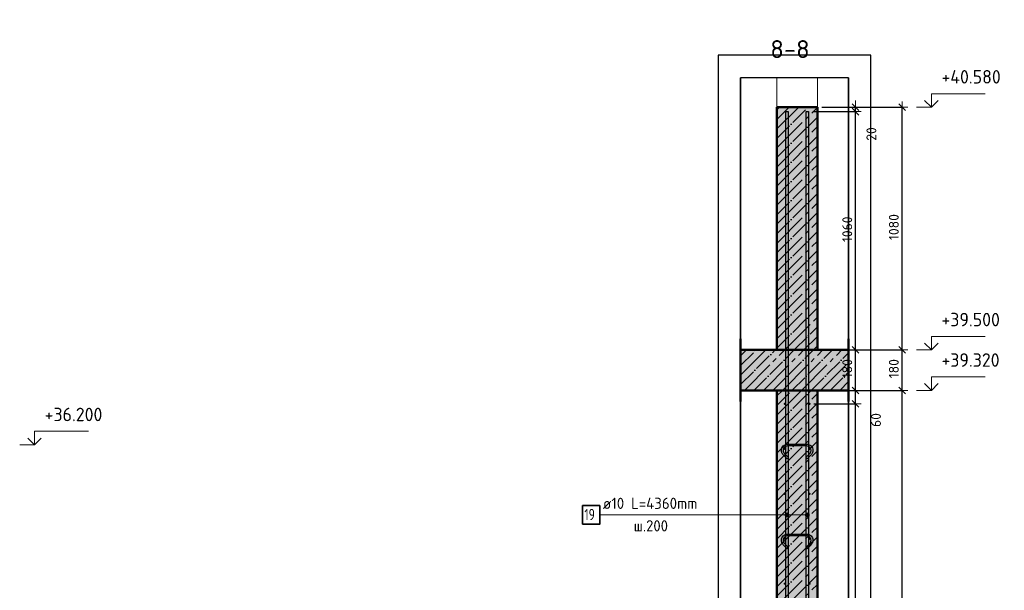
# Model space of a CAD drawing. Header units: millimetres. Extents: x -27380 to 48638, y 46540 to 72525.
# Tile 75 of 106: x 38940 to 43321, y 51952 to 54490. Entities that reach past the tile are written whole.
import ezdxf

# ---------------------------------------------------------------- set-up
doc = ezdxf.new("R2010")
doc.units = ezdxf.units.MM
doc.header["$PDMODE"] = 65
doc.linetypes.add('______11', pattern=[100, 80, -10, 0, -10])
doc.linetypes.add('______5', pattern=[220, 160, -20, 20, -20])
for name, color, linetype, lineweight in [('Standard', 7, 'Continuous', 25), ('Арм.стержн. вертикальными 1', 22, 'Continuous', 35), ('Арм.стержн.горизонт. 1', 180, 'Continuous', 35), ('Высотная отметки_ общее', 7, 'Continuous', 13), ('Размерная линия_ общее', 7, 'Continuous', 13)]:
    doc.layers.add(name, color=color, linetype=linetype, lineweight=lineweight)
doc.layers.add('Арм.стержн.Стяжки', color=7, linetype='Continuous', lineweight=35, true_color=0x501e0f)
doc.styles.add('ISOCPEUR', font='ISOCPEUR')
doc.dimstyles.new('DIMSTYLE_11', dxfattribs={"dimtxt": 44, "dimasz": 50, "dimexe": 0, "dimexo": 0, "dimgap": 22, "dimtad": 0, "dimdec": 0, "dimrnd": 5, "dimzin": 12, "dimdsep": 46, "dimtxsty": 'ISOCPEUR', "dimblk1": 'ALL_ML_STRICH', "dimblk2": 'ALL_ML_STRICH', "dimsah": 1, "dimcen": 0, "dimclrd": 7, "dimclre": 256, "dimclrt": 7, "dimadec": 0, "dimazin": 0, "dimtfac": 1, "dimtdec": 0, "dimtix": 1, "dimtmove": 2, "dimatfit": 3, "dimfxl": 0, "dimtvp": 1.2, "dimtzin": 0, "dimlwd": 0, "dimlwe": -3, "dimarcsym": 0})
doc.dimstyles.new('DIMSTYLE_7', dxfattribs={"dimtxt": 44, "dimasz": 50, "dimexe": 0, "dimexo": 0, "dimgap": 22, "dimtad": 2, "dimdec": 0, "dimrnd": 5, "dimzin": 12, "dimdsep": 46, "dimtxsty": 'ISOCPEUR', "dimblk1": 'ALL_ML_STRICH', "dimblk2": 'ALL_ML_STRICH', "dimsah": 1, "dimcen": 0, "dimclrd": 7, "dimclre": 256, "dimclrt": 7, "dimadec": 0, "dimazin": 0, "dimtfac": 1, "dimtdec": 0, "dimtix": 1, "dimtmove": 2, "dimatfit": 3, "dimfxl": 0, "dimtzin": 0, "dimlwd": 0, "dimlwe": -3, "dimarcsym": 0})

# ---------------------------------------------------------------- blocks, each defined once
blk = doc.blocks.new('ALL_ML_STRICH')
at = {"color": 0, "linetype": 'ByBlock', "lineweight": -2}
for p, q in [((-1, 0), (0.5, 0)), ((-0.3, -0.3), (0.3, 0.3)), ((0, -0.5), (0, 0.5))]:
    blk.add_line(p, q, dxfattribs=at)
blk = doc.blocks.new('*D47')
at = {"layer": 'DEFPOINTS', "color": 7, "linetype": 'Continuous', "lineweight": 13, "transparency": 33554687}
for p in [(42489.4, 52841.3), (42537.4, 49721.3), (42866.7, 49721.3)]:
    blk.add_point(p, dxfattribs=at)
at = {"layer": 'Размерная линия_ общее', "color": 253, "linetype": 'Continuous', "lineweight": -2, "true_color": 0xa0a0a0, "transparency": 33554687}
for p, q in [((42509.4, 52841.3), (42866.7, 52841.3)), ((42557.4, 49721.3), (42866.7, 49721.3))]:
    blk.add_line(p, q, dxfattribs=at)
at = {"layer": 'Размерная линия_ общее', "color": 7, "linetype": 'Continuous', "lineweight": -2, "transparency": 33554687}
blk.add_line((42866.7, 49721.3), (42866.7, 52841.3), dxfattribs=at)
at = {"layer": 'Размерная линия_ общее', "color": 7, "linetype": 'Continuous', "lineweight": 13, "transparency": 33554687, "xscale": 50, "yscale": 50, "zscale": 50}
for p, rotation in [((42866.7, 52841.3), 90), ((42866.7, 49721.3), 270)]:
    blk.add_blockref('ALL_ML_STRICH', p, dxfattribs=dict(at, rotation=rotation))
at = {"layer": 'Размерная линия_ общее', "color": 7, "linetype": 'Continuous', "lineweight": 13, "transparency": 33554687, "insert": (42829.7, 51287.9), "char_height": 44, "width": 176, "attachment_point": 5, "rotation": 90, "style": 'ISOCPEUR'}
blk.add_mtext('\\A1;{3120}', dxfattribs=at)
blk = doc.blocks.new('*D48')
at = {"layer": 'DEFPOINTS', "color": 7, "linetype": 'Continuous', "lineweight": 13, "transparency": 33554687}
for p in [(42587.9, 53021.3), (42489.4, 52841.3), (42866.7, 52841.3)]:
    blk.add_point(p, dxfattribs=at)
at = {"layer": 'Размерная линия_ общее', "color": 253, "linetype": 'Continuous', "lineweight": -2, "true_color": 0xa0a0a0, "transparency": 33554687}
for p, q in [((42607.9, 53021.3), (42866.7, 53021.3)), ((42509.4, 52841.3), (42866.7, 52841.3))]:
    blk.add_line(p, q, dxfattribs=at)
at = {"layer": 'Размерная линия_ общее', "color": 7, "linetype": 'Continuous', "lineweight": -2, "transparency": 33554687}
blk.add_line((42866.7, 52841.3), (42866.7, 53021.3), dxfattribs=at)
at = {"layer": 'Размерная линия_ общее', "color": 7, "linetype": 'Continuous', "lineweight": 13, "transparency": 33554687, "xscale": 50, "yscale": 50, "zscale": 50}
for p, rotation in [((42866.7, 53021.3), 90), ((42866.7, 52841.3), 270)]:
    blk.add_blockref('ALL_ML_STRICH', p, dxfattribs=dict(at, rotation=rotation))
at = {"layer": 'Размерная линия_ общее', "color": 7, "linetype": 'Continuous', "lineweight": 13, "transparency": 33554687, "insert": (42829.7, 52937.9), "char_height": 44, "width": 132, "attachment_point": 5, "rotation": 90, "style": 'ISOCPEUR'}
blk.add_mtext('\\A1;{180}', dxfattribs=at)
blk = doc.blocks.new('*D49')
at = {"layer": 'DEFPOINTS', "color": 7, "linetype": 'Continuous', "lineweight": 13, "transparency": 33554687}
for p in [(42489.4, 54101.3), (42587.9, 53021.3), (42866.7, 53021.3)]:
    blk.add_point(p, dxfattribs=at)
at = {"layer": 'Размерная линия_ общее', "color": 253, "linetype": 'Continuous', "lineweight": -2, "true_color": 0xa0a0a0, "transparency": 33554687}
for p, q in [((42509.4, 54101.3), (42866.7, 54101.3)), ((42607.9, 53021.3), (42866.7, 53021.3))]:
    blk.add_line(p, q, dxfattribs=at)
at = {"layer": 'Размерная линия_ общее', "color": 7, "linetype": 'Continuous', "lineweight": -2, "transparency": 33554687}
blk.add_line((42866.7, 53021.3), (42866.7, 54101.3), dxfattribs=at)
at = {"layer": 'Размерная линия_ общее', "color": 7, "linetype": 'Continuous', "lineweight": 13, "transparency": 33554687, "xscale": 50, "yscale": 50, "zscale": 50}
for p, rotation in [((42866.7, 54101.3), 90), ((42866.7, 53021.3), 270)]:
    blk.add_blockref('ALL_ML_STRICH', p, dxfattribs=dict(at, rotation=rotation))
at = {"layer": 'Размерная линия_ общее', "color": 7, "linetype": 'Continuous', "lineweight": 13, "transparency": 33554687, "insert": (42829.7, 53567.9), "char_height": 44, "width": 176, "attachment_point": 5, "rotation": 90, "style": 'ISOCPEUR'}
blk.add_mtext('\\A1;{1080}', dxfattribs=at)
blk = doc.blocks.new('COMPLEX_ELEVATIONDIM_1')
at = {"layer": 'Высотная отметки_ общее', "color": 7, "linetype": 'Continuous', "lineweight": 13, "transparency": 33554687}
for p, q in [((42996.7, 54101.3), (42996.7, 54161.3)), ((42996.7, 54161.3), (43236.7, 54161.3)), ((42996.7, 54101.3), (42966.7, 54131.3)), ((42996.7, 54101.3), (43026.7, 54131.3)), ((42996.7, 54101.3), (42930.5, 54101.3)), ((42996.7, 54101.3), (42996.7, 54101.3)), ((42996.7, 54101.3), (42996.7, 54101.3)), ((42996.7, 54101.3), (42996.7, 54101.3)), ((42996.7, 54101.3), (42996.7, 54101.3)), ((42996.7, 53021.3), (42996.7, 53081.3)), ((42996.7, 53081.3), (43236.7, 53081.3)), ((42996.7, 53021.3), (42930.5, 53021.3)), ((42996.7, 53021.3), (42966.7, 53051.3)), ((42996.7, 53021.3), (43026.7, 53051.3)), ((42996.7, 53021.3), (42996.7, 53021.3)), ((42996.7, 53021.3), (42996.7, 53021.3)), ((42996.7, 53021.3), (42996.7, 53021.3)), ((42996.7, 53021.3), (42996.7, 53021.3)), ((42996.7, 52841.3), (42996.7, 52901.3)), ((42996.7, 52901.3), (43236.7, 52901.3)), ((42996.7, 52841.3), (42930.5, 52841.3)), ((42996.7, 52841.3), (42966.7, 52871.3)), ((42996.7, 52841.3), (43026.7, 52871.3)), ((42996.7, 52841.3), (42996.7, 52841.3)), ((42996.7, 52841.3), (42996.7, 52841.3)), ((42996.7, 52841.3), (42996.7, 52841.3)), ((42996.7, 52841.3), (42996.7, 52841.3)), ((42996.7, 49721.3), (42996.7, 49781.3)), ((42996.7, 49781.3), (43236.7, 49781.3)), ((42996.7, 49721.3), (42966.7, 49751.3)), ((42996.7, 49721.3), (43026.7, 49751.3)), ((42996.7, 49721.3), (42996.7, 49721.3)), ((42996.7, 49721.3), (42996.7, 49721.3)), ((42996.7, 49721.3), (42996.7, 49721.3)), ((42996.7, 49721.3), (42996.7, 49721.3))]:
    blk.add_line(p, q, dxfattribs=at)
blk.add_lwpolyline([(42996.7, 49721.3), (42936.7, 49721.3), (42936.7, 49721.3), (42930.5, 49721.3)], dxfattribs=at)
at = {"layer": 'Высотная отметки_ общее', "color": 7, "linetype": 'Continuous', "lineweight": 13, "transparency": 33554687, "char_height": 60, "attachment_point": 7, "style": 'ISOCPEUR'}
for s, insert, width in [('\\W0.96;+40.580', (43041.7, 54206.3), 304.516), ('\\W0.96;+39.500', (43041.7, 53126.3), 298.477), ('\\W0.96;+39.320', (43041.7, 52946.3), 298.477), ('\\W0.96;+36.200', (43041.7, 49826.3), 298.477)]:
    blk.add_mtext(s, dxfattribs=dict(at, insert=insert, width=width))
blk = doc.blocks.new('*D52')
at = {"layer": 'DEFPOINTS', "color": 7, "linetype": 'Continuous', "lineweight": 13, "transparency": 33554687}
for p in [(42454.4, 52781.3), (42454.4, 49781.3), (42659.4, 49781.3)]:
    blk.add_point(p, dxfattribs=at)
at = {"layer": 'Размерная линия_ общее', "color": 253, "linetype": 'Continuous', "lineweight": -2, "true_color": 0xa0a0a0, "transparency": 33554687}
for p, q in [((42474.4, 52781.3), (42659.4, 52781.3)), ((42474.4, 49781.3), (42659.4, 49781.3))]:
    blk.add_line(p, q, dxfattribs=at)
at = {"layer": 'Размерная линия_ общее', "color": 7, "linetype": 'Continuous', "lineweight": -2, "transparency": 33554687}
blk.add_line((42659.4, 49781.3), (42659.4, 52781.3), dxfattribs=at)
at = {"layer": 'Размерная линия_ общее', "color": 7, "linetype": 'Continuous', "lineweight": 13, "transparency": 33554687, "xscale": 50, "yscale": 50, "zscale": 50}
for p, rotation in [((42659.4, 52781.3), 90), ((42659.4, 49781.3), 270)]:
    blk.add_blockref('ALL_ML_STRICH', p, dxfattribs=dict(at, rotation=rotation))
at = {"layer": 'Размерная линия_ общее', "color": 7, "linetype": 'Continuous', "lineweight": 13, "transparency": 33554687, "insert": (42600.4, 51133.3), "char_height": 44, "width": 2.2, "attachment_point": 1, "rotation": 90, "line_spacing_factor": 0.60241, "style": 'ISOCPEUR'}
blk.add_mtext('\\W0.91;15х200=3000', dxfattribs=at)
blk = doc.blocks.new('*D53')
at = {"layer": 'DEFPOINTS', "color": 7, "linetype": 'Continuous', "lineweight": 13, "transparency": 33554687}
for p in [(42489.4, 52841.3), (42454.4, 52781.3), (42659.4, 52781.3)]:
    blk.add_point(p, dxfattribs=at)
at = {"layer": 'Размерная линия_ общее', "color": 253, "linetype": 'Continuous', "lineweight": -2, "true_color": 0xa0a0a0, "transparency": 33554687}
for p, q in [((42509.4, 52841.3), (42659.4, 52841.3)), ((42474.4, 52781.3), (42659.4, 52781.3))]:
    blk.add_line(p, q, dxfattribs=at)
at = {"layer": 'Размерная линия_ общее', "color": 7, "linetype": 'Continuous', "lineweight": -2, "transparency": 33554687}
blk.add_line((42659.4, 52781.3), (42659.4, 52841.3), dxfattribs=at)
at = {"layer": 'Размерная линия_ общее', "color": 7, "linetype": 'Continuous', "lineweight": 13, "transparency": 33554687, "xscale": 50, "yscale": 50, "zscale": 50}
for p, rotation in [((42659.4, 52841.3), 90), ((42659.4, 52781.3), 270)]:
    blk.add_blockref('ALL_ML_STRICH', p, dxfattribs=dict(at, rotation=rotation))
at = {"layer": 'Размерная линия_ общее', "color": 7, "linetype": 'Continuous', "lineweight": 13, "transparency": 33554687, "insert": (42750.2, 52709.4), "char_height": 44, "width": 88, "attachment_point": 5, "rotation": 90, "style": 'ISOCPEUR'}
blk.add_mtext('\\A1;{60}', dxfattribs=at)
blk = doc.blocks.new('*D54')
at = {"layer": 'DEFPOINTS', "color": 7, "linetype": 'Continuous', "lineweight": 13, "transparency": 33554687}
for p in [(42619.4, 53021.3), (42489.4, 52841.3), (42659.4, 52841.3)]:
    blk.add_point(p, dxfattribs=at)
at = {"layer": 'Размерная линия_ общее', "color": 253, "linetype": 'Continuous', "lineweight": -2, "true_color": 0xa0a0a0, "transparency": 33554687}
for p, q in [((42639.4, 53021.3), (42659.4, 53021.3)), ((42509.4, 52841.3), (42659.4, 52841.3))]:
    blk.add_line(p, q, dxfattribs=at)
at = {"layer": 'Размерная линия_ общее', "color": 7, "linetype": 'Continuous', "lineweight": -2, "transparency": 33554687}
blk.add_line((42659.4, 52841.3), (42659.4, 53021.3), dxfattribs=at)
at = {"layer": 'Размерная линия_ общее', "color": 7, "linetype": 'Continuous', "lineweight": 13, "transparency": 33554687, "xscale": 50, "yscale": 50, "zscale": 50}
for p, rotation in [((42659.4, 53021.3), 90), ((42659.4, 52841.3), 270)]:
    blk.add_blockref('ALL_ML_STRICH', p, dxfattribs=dict(at, rotation=rotation))
at = {"layer": 'Размерная линия_ общее', "color": 7, "linetype": 'Continuous', "lineweight": 13, "transparency": 33554687, "insert": (42622.4, 52937.9), "char_height": 44, "width": 132, "attachment_point": 5, "rotation": 90, "style": 'ISOCPEUR'}
blk.add_mtext('\\A1;{180}', dxfattribs=at)
blk = doc.blocks.new('*D55')
at = {"layer": 'DEFPOINTS', "color": 7, "linetype": 'Continuous', "lineweight": 13, "transparency": 33554687}
for p in [(42449.4, 54081.3), (42619.4, 53021.3), (42659.4, 53021.3)]:
    blk.add_point(p, dxfattribs=at)
at = {"layer": 'Размерная линия_ общее', "color": 253, "linetype": 'Continuous', "lineweight": -2, "true_color": 0xa0a0a0, "transparency": 33554687}
for p, q in [((42469.4, 54081.3), (42659.4, 54081.3)), ((42639.4, 53021.3), (42659.4, 53021.3))]:
    blk.add_line(p, q, dxfattribs=at)
at = {"layer": 'Размерная линия_ общее', "color": 7, "linetype": 'Continuous', "lineweight": -2, "transparency": 33554687}
blk.add_line((42659.4, 53021.3), (42659.4, 54081.3), dxfattribs=at)
at = {"layer": 'Размерная линия_ общее', "color": 7, "linetype": 'Continuous', "lineweight": 13, "transparency": 33554687, "xscale": 50, "yscale": 50, "zscale": 50}
for p, rotation in [((42659.4, 54081.3), 90), ((42659.4, 53021.3), 270)]:
    blk.add_blockref('ALL_ML_STRICH', p, dxfattribs=dict(at, rotation=rotation))
at = {"layer": 'Размерная линия_ общее', "color": 7, "linetype": 'Continuous', "lineweight": 13, "transparency": 33554687, "insert": (42622.4, 53557.9), "char_height": 44, "width": 176, "attachment_point": 5, "rotation": 90, "style": 'ISOCPEUR'}
blk.add_mtext('\\A1;{1060}', dxfattribs=at)
blk = doc.blocks.new('*D56')
at = {"layer": 'DEFPOINTS', "color": 7, "linetype": 'Continuous', "lineweight": 13, "transparency": 33554687}
for p in [(42449.4, 54081.3), (42489.4, 54101.3), (42659.4, 54081.3)]:
    blk.add_point(p, dxfattribs=at)
at = {"layer": 'Размерная линия_ общее', "color": 253, "linetype": 'Continuous', "lineweight": -2, "true_color": 0xa0a0a0, "transparency": 33554687}
for p, q in [((42469.4, 54081.3), (42659.4, 54081.3)), ((42509.4, 54101.3), (42659.4, 54101.3))]:
    blk.add_line(p, q, dxfattribs=at)
at = {"layer": 'Размерная линия_ общее', "color": 7, "linetype": 'Continuous', "lineweight": -2, "transparency": 33554687}
blk.add_line((42659.4, 54081.3), (42659.4, 54101.3), dxfattribs=at)
at = {"layer": 'Размерная линия_ общее', "color": 7, "linetype": 'Continuous', "lineweight": 13, "transparency": 33554687, "xscale": 50, "yscale": 50, "zscale": 50}
for p, rotation in [((42659.4, 54081.3), 270), ((42659.4, 54101.3), 90)]:
    blk.add_blockref('ALL_ML_STRICH', p, dxfattribs=dict(at, rotation=rotation))
at = {"layer": 'Размерная линия_ общее', "color": 7, "linetype": 'Continuous', "lineweight": 13, "transparency": 33554687, "insert": (42729.8, 53981.9), "char_height": 44, "width": 88, "attachment_point": 5, "rotation": 90, "style": 'ISOCPEUR'}
blk.add_mtext('\\A1;{20}', dxfattribs=at)
blk = doc.blocks.new('COMPLEX_ELEVATIONDIM_13')
at = {"layer": 'Высотная отметки_ общее', "color": 7, "linetype": 'Continuous', "lineweight": 13, "transparency": 33554687}
for p, q in [((39006.1, 57279.2), (38976.1, 57309.2)), ((39006.1, 57279.2), (39006.1, 57339.2)), ((39006.1, 57339.2), (39246.1, 57339.2)), ((39006.1, 57279.2), (39036.1, 57309.2)), ((39006.1, 57279.2), (38939.9, 57279.2)), ((39006.1, 57279.2), (39006.1, 57279.2)), ((39006.1, 57279.2), (39006.1, 57279.2)), ((39006.1, 57279.2), (39006.1, 57279.2)), ((39006.1, 57279.2), (39006.1, 57279.2)), ((39006.1, 55899.2), (39006.1, 55959.2)), ((39006.1, 55959.2), (39246.1, 55959.2)), ((39006.1, 55899.2), (38976.1, 55929.2)), ((39006.1, 55899.2), (39036.1, 55929.2)), ((39006.1, 55899.2), (38939.9, 55899.2)), ((39006.1, 55899.2), (39006.1, 55899.2)), ((39006.1, 55899.2), (39006.1, 55899.2)), ((39006.1, 55899.2), (39006.1, 55899.2)), ((39006.1, 55899.2), (39006.1, 55899.2)), ((39006.1, 55719.2), (39006.1, 55779.2)), ((39006.1, 55779.2), (39246.1, 55779.2)), ((39006.1, 55719.2), (38976.1, 55749.2)), ((39006.1, 55719.2), (39036.1, 55749.2)), ((39006.1, 55719.2), (38939.9, 55719.2)), ((39006.1, 55719.2), (39006.1, 55719.2)), ((39006.1, 55719.2), (39006.1, 55719.2)), ((39006.1, 55719.2), (39006.1, 55719.2)), ((39006.1, 55719.2), (39006.1, 55719.2)), ((39006.1, 54799.2), (39006.1, 54859.2)), ((39006.1, 54859.2), (39246.1, 54859.2)), ((39006.1, 54799.2), (38976.1, 54829.2)), ((39006.1, 54799.2), (39036.1, 54829.2)), ((39006.1, 54799.2), (38939.9, 54799.2)), ((39006.1, 54799.2), (39006.1, 54799.2)), ((39006.1, 54799.2), (39006.1, 54799.2)), ((39006.1, 54799.2), (39006.1, 54799.2)), ((39006.1, 54799.2), (39006.1, 54799.2)), ((39006.1, 52599.2), (38976.1, 52629.2)), ((39006.1, 52599.2), (39006.1, 52659.2)), ((39006.1, 52659.2), (39246.1, 52659.2)), ((39006.1, 52599.2), (39036.1, 52629.2)), ((39006.1, 52599.2), (39006.1, 52599.2)), ((39006.1, 52599.2), (39006.1, 52599.2)), ((39006.1, 52599.2), (39006.1, 52599.2)), ((39006.1, 52599.2), (39006.1, 52599.2))]:
    blk.add_line(p, q, dxfattribs=at)
blk.add_lwpolyline([(39006.1, 52599.2), (38946.1, 52599.2), (38946.1, 52599.2), (38939.9, 52599.2)], dxfattribs=at)
at = {"layer": 'Высотная отметки_ общее', "color": 7, "linetype": 'Continuous', "lineweight": 13, "transparency": 33554687, "char_height": 60, "attachment_point": 7, "style": 'ISOCPEUR'}
for s, insert, width in [('\\W0.96;+40.880', (39051.1, 57384.2), 304.516), ('\\W0.96;+39.500', (39051.1, 56004.2), 298.477), ('\\W0.96;+39.320', (39051.1, 55824.2), 298.477), ('\\W0.96;+38.400', (39051.1, 54904.2), 304.516), ('\\W0.96;+36.200', (39051.1, 52704.2), 298.477)]:
    blk.add_mtext(s, dxfattribs=dict(at, insert=insert, width=width))

msp = doc.modelspace()

# ---------------------------------------------------------------- hatches: boundary and pattern name
at = {"linetype": 'Continuous', "lineweight": -3, "transparency": 33554687}
msp.add_hatch(color=7, dxfattribs=at).paths.add_polyline_path([(42148, 53021.3), (42148, 52841.3), (42628, 52841.3), (42628, 53021.3)])
at = {"layer": 'Standard', "linetype": 'Continuous', "lineweight": -3, "transparency": 33554687}
msp.add_hatch(color=7, dxfattribs=at).paths.add_polyline_path([(42309.4, 53021.3), (42489.4, 53021.3), (42489.4, 54101.3), (42309.4, 54101.3)])
at = {"layer": 'Арм.стержн. вертикальными 1', "linetype": 'Continuous', "lineweight": 13, "transparency": 33554687}
for points in [[(42346.7, 52282.7), (42346.7, 52291.7), (42345.4, 52287.2)], [(42346.7, 52291.7), (42349.9, 52279.5), (42349.9, 52295)], [(42346.7, 52291.7), (42346.7, 52282.7), (42349.9, 52279.5)], [(42349.9, 52295), (42354.4, 52278.2), (42354.4, 52296.2)], [(42349.9, 52295), (42349.9, 52279.5), (42354.4, 52278.2)], [(42354.4, 52296.2), (42354.4, 52278.2), (42358.9, 52279.5)], [(42354.4, 52296.2), (42358.9, 52279.5), (42358.9, 52295)], [(42358.9, 52295), (42358.9, 52279.5), (42362.2, 52282.7)], [(42358.9, 52295), (42362.2, 52282.7), (42362.2, 52291.7)], [(42362.2, 52291.7), (42362.2, 52282.7), (42363.4, 52287.2)], [(42436.7, 52282.7), (42436.7, 52291.7), (42435.4, 52287.2)], [(42436.7, 52291.7), (42439.9, 52279.5), (42439.9, 52295)], [(42436.7, 52291.7), (42436.7, 52282.7), (42439.9, 52279.5)], [(42439.9, 52295), (42444.4, 52278.2), (42444.4, 52296.2)], [(42439.9, 52295), (42439.9, 52279.5), (42444.4, 52278.2)], [(42444.4, 52296.2), (42444.4, 52278.2), (42448.9, 52279.5)], [(42444.4, 52296.2), (42448.9, 52279.5), (42448.9, 52295)], [(42448.9, 52295), (42448.9, 52279.5), (42452.2, 52282.7)], [(42448.9, 52295), (42452.2, 52282.7), (42452.2, 52291.7)], [(42452.2, 52291.7), (42452.2, 52282.7), (42453.4, 52287.2)]]:
    msp.add_hatch(color=7, dxfattribs=at).paths.add_polyline_path(points)
at = {"layer": 'Арм.стержн.горизонт. 1', "linetype": 'Continuous', "lineweight": 50, "transparency": 33554687}
for points in [[(42349.4, 52781.3), (42349.1, 52783.2), (42348, 52784.8), (42346.4, 52785.9), (42344.4, 52786.3), (42342.5, 52785.9), (42340.9, 52784.8), (42339.8, 52783.2), (42339.4, 52781.3), (42339.8, 52779.4), (42340.9, 52777.7), (42342.5, 52776.7), (42344.4, 52776.3), (42346.4, 52776.7), (42348, 52777.7), (42349.1, 52779.4)], [(42459.4, 52781.3), (42459.1, 52783.2), (42458, 52784.8), (42456.4, 52785.9), (42454.4, 52786.3), (42452.5, 52785.9), (42450.9, 52784.8), (42449.8, 52783.2), (42449.4, 52781.3), (42449.8, 52779.4), (42450.9, 52777.7), (42452.5, 52776.7), (42454.4, 52776.3), (42456.4, 52776.7), (42458, 52777.7), (42459.1, 52779.4)], [(42349.4, 52581.3), (42349.1, 52583.2), (42348, 52584.8), (42346.4, 52585.9), (42344.4, 52586.3), (42342.5, 52585.9), (42340.9, 52584.8), (42339.8, 52583.2), (42339.4, 52581.3), (42339.8, 52579.4), (42340.9, 52577.7), (42342.5, 52576.7), (42344.4, 52576.3), (42346.4, 52576.7), (42348, 52577.7), (42349.1, 52579.4)], [(42459.4, 52581.3), (42459.1, 52583.2), (42458, 52584.8), (42456.4, 52585.9), (42454.4, 52586.3), (42452.5, 52585.9), (42450.9, 52584.8), (42449.8, 52583.2), (42449.4, 52581.3), (42449.8, 52579.4), (42450.9, 52577.7), (42452.5, 52576.7), (42454.4, 52576.3), (42456.4, 52576.7), (42458, 52577.7), (42459.1, 52579.4)], [(42349.4, 52381.3), (42349.1, 52383.2), (42348, 52384.8), (42346.4, 52385.9), (42344.4, 52386.3), (42342.5, 52385.9), (42340.9, 52384.8), (42339.8, 52383.2), (42339.4, 52381.3), (42339.8, 52379.4), (42340.9, 52377.7), (42342.5, 52376.7), (42344.4, 52376.3), (42346.4, 52376.7), (42348, 52377.7), (42349.1, 52379.4)], [(42459.4, 52381.3), (42459.1, 52383.2), (42458, 52384.8), (42456.4, 52385.9), (42454.4, 52386.3), (42452.5, 52385.9), (42450.9, 52384.8), (42449.8, 52383.2), (42449.4, 52381.3), (42449.8, 52379.4), (42450.9, 52377.7), (42452.5, 52376.7), (42454.4, 52376.3), (42456.4, 52376.7), (42458, 52377.7), (42459.1, 52379.4)], [(42349.4, 52181.3), (42349.1, 52183.2), (42348, 52184.8), (42346.4, 52185.9), (42344.4, 52186.3), (42342.5, 52185.9), (42340.9, 52184.8), (42339.8, 52183.2), (42339.4, 52181.3), (42339.8, 52179.4), (42340.9, 52177.7), (42342.5, 52176.7), (42344.4, 52176.3), (42346.4, 52176.7), (42348, 52177.7), (42349.1, 52179.4)], [(42459.4, 52181.3), (42459.1, 52183.2), (42458, 52184.8), (42456.4, 52185.9), (42454.4, 52186.3), (42452.5, 52185.9), (42450.9, 52184.8), (42449.8, 52183.2), (42449.4, 52181.3), (42449.8, 52179.4), (42450.9, 52177.7), (42452.5, 52176.7), (42454.4, 52176.3), (42456.4, 52176.7), (42458, 52177.7), (42459.1, 52179.4)], [(42349.4, 51981.3), (42349.1, 51983.2), (42348, 51984.8), (42346.4, 51985.9), (42344.4, 51986.3), (42342.5, 51985.9), (42340.9, 51984.8), (42339.8, 51983.2), (42339.4, 51981.3), (42339.8, 51979.4), (42340.9, 51977.7), (42342.5, 51976.7), (42344.4, 51976.3), (42346.4, 51976.7), (42348, 51977.7), (42349.1, 51979.4)], [(42459.4, 51981.3), (42459.1, 51983.2), (42458, 51984.8), (42456.4, 51985.9), (42454.4, 51986.3), (42452.5, 51985.9), (42450.9, 51984.8), (42449.8, 51983.2), (42449.4, 51981.3), (42449.8, 51979.4), (42450.9, 51977.7), (42452.5, 51976.7), (42454.4, 51976.3), (42456.4, 51976.7), (42458, 51977.7), (42459.1, 51979.4)]]:
    msp.add_hatch(color=4, dxfattribs=at).paths.add_polyline_path(points)
at = {"layer": 'Размерная линия_ общее', "linetype": 'Continuous', "lineweight": -3, "transparency": 33554687}
msp.add_hatch(color=7, dxfattribs=at).paths.add_polyline_path([(42309.4, 52841.3), (42309.4, 49721.3), (42489.4, 49721.3), (42489.4, 52841.3)])

# ---------------------------------------------------------------- linework, layer by layer
at = {"color": 52, "linetype": 'Continuous', "lineweight": -3, "transparency": 33554687}
for p, q in [((42628, 54231.9), (42148, 54231.9)), ((42628, 54231.9), (42148, 54231.9)), ((42148, 49556.3), (42148, 54231.9)), ((42148, 54231.9), (42148, 49556.3)), ((42628, 49556.3), (42628, 54231.9)), ((42628, 54231.9), (42628, 49556.3))]:
    msp.add_line(p, q, dxfattribs=at)
at = {"color": 7, "linetype": 'Continuous', "lineweight": 50, "transparency": 33554687}
for p, q in [((42148, 53071.3), (42148, 52791.3)), ((42628, 52791.3), (42628, 53071.3)), ((42309.4, 53021.3), (42148, 53021.3)), ((42489.4, 53021.3), (42309.4, 53021.3)), ((42628, 53021.3), (42489.4, 53021.3)), ((42148, 52841.3), (42309.4, 52841.3)), ((42309.4, 52841.3), (42489.4, 52841.3)), ((42489.4, 52841.3), (42628, 52841.3))]:
    msp.add_line(p, q, dxfattribs=at)
at = {"color": 7, "linetype": '______11', "lineweight": -3, "transparency": 33554687}
for p, q in [((42148, 52952.1), (42217.2, 53021.3)), ((42148, 52867.2), (42302.1, 53021.3)), ((42206.9, 52841.3), (42386.9, 53021.3)), ((42291.8, 52841.3), (42471.8, 53021.3)), ((42376.6, 52841.3), (42556.6, 53021.3)), ((42461.5, 52841.3), (42628, 53007.8)), ((42546.3, 52841.3), (42628, 52922.9))]:
    msp.add_line(p, q, dxfattribs=at)
at = {"color": 7, "linetype": '______5', "lineweight": -3, "transparency": 33554687}
for p, q in [((42148, 52994.5), (42174.8, 53021.3)), ((42148, 52909.6), (42259.6, 53021.3)), ((42164.5, 52841.3), (42344.5, 53021.3)), ((42249.3, 52841.3), (42429.3, 53021.3)), ((42334.2, 52841.3), (42514.2, 53021.3)), ((42419, 52841.3), (42599, 53021.3)), ((42503.9, 52841.3), (42628, 52965.4)), ((42588.8, 52841.3), (42628, 52880.5))]:
    msp.add_line(p, q, dxfattribs=at)
at = {"layer": 'Standard', "color": 7, "linetype": 'Continuous', "lineweight": 13, "transparency": 33554687}
msp.add_line((42277.2, 54231.9), (42527.2, 54231.9), dxfattribs=at)
at = {"layer": 'Standard', "color": 7, "linetype": '______11', "lineweight": -3, "transparency": 33554687}
for p, q in [((42309.4, 53962), (42448.7, 54101.3)), ((42309.4, 54046.9), (42363.8, 54101.3)), ((42309.4, 53877.2), (42489.4, 54057.2)), ((42309.4, 53792.3), (42489.4, 53972.3)), ((42309.4, 53707.5), (42489.4, 53887.5)), ((42309.4, 53622.6), (42489.4, 53802.6)), ((42309.4, 53537.8), (42489.4, 53717.8)), ((42309.4, 53452.9), (42489.4, 53632.9)), ((42309.4, 53368.1), (42489.4, 53548.1)), ((42309.4, 53283.2), (42489.4, 53463.2)), ((42309.4, 53198.4), (42489.4, 53378.4)), ((42309.4, 53113.5), (42489.4, 53293.5)), ((42309.4, 53028.7), (42489.4, 53208.7)), ((42386.9, 53021.3), (42489.4, 53123.8)), ((42471.8, 53021.3), (42489.4, 53039))]:
    msp.add_line(p, q, dxfattribs=at)
at = {"layer": 'Standard', "color": 7, "linetype": '______5', "lineweight": -3, "transparency": 33554687}
for p, q in [((42309.4, 54004.5), (42406.3, 54101.3)), ((42309.4, 54089.3), (42321.4, 54101.3)), ((42309.4, 53919.6), (42489.4, 54099.6)), ((42309.4, 53834.8), (42489.4, 54014.8)), ((42309.4, 53749.9), (42489.4, 53929.9)), ((42309.4, 53665.1), (42489.4, 53845.1)), ((42309.4, 53580.2), (42489.4, 53760.2)), ((42309.4, 53495.4), (42489.4, 53675.4)), ((42309.4, 53410.5), (42489.4, 53590.5)), ((42309.4, 53325.6), (42489.4, 53505.6)), ((42309.4, 53240.8), (42489.4, 53420.8)), ((42309.4, 53155.9), (42489.4, 53335.9)), ((42309.4, 53071.1), (42489.4, 53251.1)), ((42344.5, 53021.3), (42489.4, 53166.2)), ((42429.3, 53021.3), (42489.4, 53081.4))]:
    msp.add_line(p, q, dxfattribs=at)
at = {"layer": 'Standard', "color": 7, "linetype": 'Continuous', "lineweight": 50, "transparency": 33554687}
for p, q in [((42309.4, 54101.3), (42309.4, 53021.3)), ((42489.4, 54101.3), (42309.4, 54101.3)), ((42489.4, 53021.3), (42489.4, 54101.3)), ((42309.4, 53021.3), (42489.4, 53021.3))]:
    msp.add_line(p, q, dxfattribs=at)
at = {"layer": 'Standard', "color": 7, "linetype": 'Continuous', "lineweight": -3, "transparency": 33554687}
msp.add_lwpolyline([(42048, 49456.3), (42728, 49456.3), (42728, 54331.9), (42048, 54331.9), (42048, 49456.3)], dxfattribs=at)
at = {"layer": 'Standard', "color": 7, "linetype": 'Continuous', "lineweight": 13, "transparency": 33554687}
msp.add_lwpolyline([(42309.4, 54101.3), (42489.4, 54101.3), (42489.4, 54231.9), (42309.4, 54231.9), (42309.4, 54101.3)], close=True, dxfattribs=at)
at = {"layer": 'Арм.стержн. вертикальными 1', "color": 7, "linetype": 'Continuous', "lineweight": 13, "transparency": 33554687}
for p, q in [((41521.2, 52287.2), (42266.2, 52287.2)), ((42266.2, 52287.2), (42444.4, 52287.2)), ((42266.2, 52287.2), (42354.4, 52287.2)), ((42345.4, 52287.2), (42345.4, 52287.2)), ((42354.4, 52296.2), (42354.4, 52296.2)), ((42354.4, 52278.2), (42354.4, 52278.2)), ((42363.4, 52287.2), (42363.4, 52287.2)), ((42435.4, 52287.2), (42435.4, 52287.2)), ((42444.4, 52296.2), (42444.4, 52296.2)), ((42444.4, 52278.2), (42444.4, 52278.2)), ((42453.4, 52287.2), (42453.4, 52287.2))]:
    msp.add_line(p, q, dxfattribs=at)
at = {"layer": 'Арм.стержн. вертикальными 1', "color": 4, "linetype": 'Continuous', "lineweight": 25, "transparency": 33554687}
for points in [[(42349.4, 49721.3), (42349.4, 54081.3), (42359.4, 54081.3), (42359.4, 49721.3), (42349.4, 49721.3)], [(42439.4, 49721.3), (42439.4, 54081.3), (42449.4, 54081.3), (42449.4, 49721.3), (42439.4, 49721.3)]]:
    msp.add_lwpolyline(points, dxfattribs=at)
at = {"layer": 'Арм.стержн. вертикальными 1', "color": 7, "linetype": 'Continuous', "lineweight": 35, "transparency": 33554687}
msp.add_lwpolyline([(41444.6, 52245.6), (41521.2, 52245.6), (41521.2, 52328.9), (41444.6, 52328.9), (41444.6, 52245.6)], dxfattribs=at)
at = {"layer": 'Арм.стержн. вертикальными 1', "color": 7, "linetype": 'Continuous', "lineweight": 13, "transparency": 33554687}
for centre in [(42354.4, 52287.2), (42444.4, 52287.2)]:
    msp.add_circle(centre, 9, dxfattribs=at)
at = {"layer": 'Арм.стержн.горизонт. 1', "color": 52, "linetype": 'Continuous', "lineweight": 50, "transparency": 33554687}
for p, q in [((42309.4, 52841.3), (42309.4, 52841.3)), ((42489.4, 52841.3), (42489.4, 52841.3))]:
    msp.add_line(p, q, dxfattribs=at)
at = {"layer": 'Арм.стержн.Стяжки', "color": 40, "linetype": 'Continuous', "lineweight": 25, "transparency": 33554687}
for points in [[(42355.2, 52536.8), (42337.2, 52554.8), (42335.5, 52556.7), (42334, 52558.8), (42332.7, 52561.1), (42331.6, 52563.4), (42330.7, 52565.9), (42330, 52568.4), (42329.6, 52571), (42329.4, 52573.5), (42329.4, 52575.5), (42330.1, 52580.4), (42331.8, 52585.4), (42334.4, 52590.1), (42337.6, 52594), (42341.5, 52597.2), (42346.2, 52599.8), (42351.2, 52601.5), (42356.1, 52602.1), (42442.8, 52602.1), (42447.6, 52601.5), (42452.7, 52599.8), (42457.4, 52597.2), (42461.3, 52594), (42464.5, 52590.1), (42467.1, 52585.4), (42468.8, 52580.4), (42469.4, 52575.5), (42469.4, 52573.5), (42469.3, 52571), (42468.8, 52568.4), (42468.2, 52565.9), (42467.3, 52563.4), (42466.2, 52561.1), (42464.9, 52558.8), (42463.4, 52556.7), (42461.7, 52554.8), (42443.7, 52536.8), (42438, 52542.4), (42455.9, 52560.3), (42457.1, 52561.7), (42458.2, 52563.2), (42459.1, 52564.8), (42459.9, 52566.5), (42460.5, 52568.2), (42461, 52570), (42461.3, 52571.9), (42461.4, 52573.8), (42461.4, 52574.9), (42460.9, 52578.5), (42459.7, 52582.2), (42457.9, 52585.5), (42455.6, 52588.3), (42452.8, 52590.6), (42449.5, 52592.4), (42445.8, 52593.6), (42442.2, 52594.1), (42356.7, 52594.1), (42353.1, 52593.6), (42349.4, 52592.4), (42346, 52590.6), (42343.3, 52588.3), (42341, 52585.5), (42339.2, 52582.2), (42337.9, 52578.5), (42337.4, 52574.9), (42337.4, 52573.8), (42337.6, 52571.9), (42337.9, 52570), (42338.3, 52568.2), (42339, 52566.5), (42339.7, 52564.8), (42340.7, 52563.2), (42341.8, 52561.7), (42343, 52560.3), (42360.9, 52542.4), (42355.2, 52536.8)], [(42355.2, 52136.8), (42337.2, 52154.8), (42335.5, 52156.7), (42334, 52158.8), (42332.7, 52161.1), (42331.6, 52163.4), (42330.7, 52165.9), (42330, 52168.4), (42329.6, 52171), (42329.4, 52173.5), (42329.4, 52175.5), (42330.1, 52180.4), (42331.8, 52185.4), (42334.4, 52190.1), (42337.6, 52194), (42341.5, 52197.2), (42346.2, 52199.8), (42351.2, 52201.5), (42356.1, 52202.1), (42442.8, 52202.1), (42447.6, 52201.5), (42452.7, 52199.8), (42457.4, 52197.2), (42461.3, 52194), (42464.5, 52190.1), (42467.1, 52185.4), (42468.8, 52180.4), (42469.4, 52175.5), (42469.4, 52173.5), (42469.3, 52171), (42468.8, 52168.4), (42468.2, 52165.9), (42467.3, 52163.4), (42466.2, 52161.1), (42464.9, 52158.8), (42463.4, 52156.7), (42461.7, 52154.8), (42443.7, 52136.8), (42438, 52142.4), (42455.9, 52160.3), (42457.1, 52161.7), (42458.2, 52163.2), (42459.1, 52164.8), (42459.9, 52166.5), (42460.5, 52168.2), (42461, 52170), (42461.3, 52171.9), (42461.4, 52173.8), (42461.4, 52174.9), (42460.9, 52178.5), (42459.7, 52182.2), (42457.9, 52185.5), (42455.6, 52188.3), (42452.8, 52190.6), (42449.5, 52192.4), (42445.8, 52193.6), (42442.2, 52194.1), (42356.7, 52194.1), (42353.1, 52193.6), (42349.4, 52192.4), (42346, 52190.6), (42343.3, 52188.3), (42341, 52185.5), (42339.2, 52182.2), (42337.9, 52178.5), (42337.4, 52174.9), (42337.4, 52173.8), (42337.6, 52171.9), (42337.9, 52170), (42338.3, 52168.2), (42339, 52166.5), (42339.7, 52164.8), (42340.7, 52163.2), (42341.8, 52161.7), (42343, 52160.3), (42360.9, 52142.4), (42355.2, 52136.8)]]:
    msp.add_lwpolyline(points, dxfattribs=at)
at = {"layer": 'Размерная линия_ общее', "color": 7, "linetype": '______11', "lineweight": -3, "transparency": 33554687}
for p, q in [((42309.4, 52689.3), (42461.5, 52841.3)), ((42309.4, 52774.1), (42376.6, 52841.3)), ((42309.4, 52604.4), (42489.4, 52784.4)), ((42309.4, 52519.5), (42489.4, 52699.5)), ((42309.4, 52434.7), (42489.4, 52614.7)), ((42309.4, 52349.8), (42489.4, 52529.8)), ((42309.4, 52265), (42489.4, 52445)), ((42309.4, 52180.1), (42489.4, 52360.1)), ((42309.4, 52095.3), (42489.4, 52275.3)), ((42309.4, 52010.4), (42489.4, 52190.4)), ((42309.4, 51925.6), (42489.4, 52105.6)), ((42309.4, 51840.7), (42489.4, 52020.7))]:
    msp.add_line(p, q, dxfattribs=at)
at = {"layer": 'Размерная линия_ общее', "color": 7, "linetype": '______5', "lineweight": -3, "transparency": 33554687}
for p, q in [((42309.4, 52731.7), (42419, 52841.3)), ((42309.4, 52816.5), (42334.2, 52841.3)), ((42309.4, 52646.8), (42489.4, 52826.8)), ((42309.4, 52562), (42489.4, 52742)), ((42309.4, 52477.1), (42489.4, 52657.1)), ((42309.4, 52392.3), (42489.4, 52572.3)), ((42309.4, 52307.4), (42489.4, 52487.4)), ((42309.4, 52222.6), (42489.4, 52402.6)), ((42309.4, 52137.7), (42489.4, 52317.7)), ((42309.4, 52052.9), (42489.4, 52232.9)), ((42309.4, 51968), (42489.4, 52148)), ((42309.4, 51883.1), (42489.4, 52063.1)), ((42309.4, 51798.3), (42489.4, 51978.3))]:
    msp.add_line(p, q, dxfattribs=at)
at = {"layer": 'Размерная линия_ общее', "color": 7, "linetype": 'Continuous', "lineweight": 50, "transparency": 33554687}
for p, q in [((42489.4, 52841.3), (42309.4, 52841.3)), ((42309.4, 52841.3), (42309.4, 49721.3)), ((42489.4, 49721.3), (42489.4, 52841.3))]:
    msp.add_line(p, q, dxfattribs=at)

# ---------------------------------------------------------------- block references
at = {"layer": 'Высотная отметки_ общее', "color": 7, "linetype": 'Continuous', "lineweight": 13, "transparency": 33554687}
for name in ['COMPLEX_ELEVATIONDIM_13', 'COMPLEX_ELEVATIONDIM_1']:
    msp.add_blockref(name, (0, 0), dxfattribs=at)

# ---------------------------------------------------------------- texts
at = {"layer": 'Standard', "color": 7, "linetype": 'Continuous', "lineweight": 13, "transparency": 33554687, "insert": (42279.9, 54319.5), "char_height": 80, "width": 204.522, "attachment_point": 7, "style": 'ISOCPEUR'}
msp.add_mtext('\\A1;{\\fISOCPEUR|i0|b0;\\H80.000000;\\W1.000000;\\C7;8-8}\\P', dxfattribs=at)
at = {"layer": 'Арм.стержн. вертикальными 1', "color": 7, "linetype": 'Continuous', "lineweight": 25, "transparency": 33554687, "char_height": 50, "attachment_point": 7, "style": 'ISOCPEUR'}
for s, insert, width in [('\\W0.96;ø10 L=4360mm ', (41534.6, 52313.9), 493.775), ('\\W0.75;19', (41452.9, 52263.9), 78.713), ('\\W0.95;ш.200 ', (41672.1, 52213.9), 218.666)]:
    msp.add_mtext(s, dxfattribs=dict(at, insert=insert, width=width))

# ---------------------------------------------------------------- dimensions: what is measured, and where the dimension line sits
at = {"layer": 'Размерная линия_ общее', "color": 7, "linetype": 'Continuous', "lineweight": 13, "transparency": 33554687}
for base, p1, p2, dimstyle, picture, middle in [((42659.4, 54101.3), (42469.4, 54081.3), (42509.4, 54101.3), 'DIMSTYLE_11', '*D56', (42729.8, 53981.9)), ((42866.7, 54101.3), (42607.9, 53021.3), (42509.4, 54101.3), 'DIMSTYLE_7', '*D49', (42829.7, 53567.9)), ((42659.4, 54081.3), (42639.4, 53021.3), (42469.4, 54081.3), 'DIMSTYLE_7', '*D55', (42622.4, 53557.9)), ((42866.7, 53021.3), (42509.4, 52841.3), (42607.9, 53021.3), 'DIMSTYLE_7', '*D48', (42829.7, 52937.9)), ((42659.4, 53021.3), (42509.4, 52841.3), (42639.4, 53021.3), 'DIMSTYLE_7', '*D54', (42622.4, 52937.9)), ((42659.4, 52841.3), (42474.4, 52781.3), (42509.4, 52841.3), 'DIMSTYLE_11', '*D53', (42750.2, 52709.4)), ((42866.7, 52841.3), (42557.4, 49721.3), (42509.4, 52841.3), 'DIMSTYLE_7', '*D47', (42829.7, 51287.9))]:
    dim = msp.add_linear_dim(base=base, p1=p1, p2=p2, angle=90, dimstyle=dimstyle, override={"dimpost": '<>', "dimclrd": 7, "dimclre": 253, "dimclrt": 7, "dimlwd": 0, "dimlwe": 65533}, dxfattribs=at)
    dim.commit()
    dim.dimension.update_dxf_attribs({"geometry": picture, "text_midpoint": middle, "dimtype": 160})
dim = msp.add_linear_dim(base=(42659.4, 52781.3), p1=(42474.4, 49781.3), p2=(42474.4, 52781.3), angle=90, text='\\W0.91;15х200=3000', dimstyle='DIMSTYLE_7', override={"dimpost": '<>', "dimclrd": 7, "dimclre": 253, "dimclrt": 7, "dimlwd": 0, "dimlwe": 65533}, dxfattribs=at)
dim.commit()
dim.dimension.update_dxf_attribs({"geometry": '*D52', "text_midpoint": (42637.4, 51281.3), "dimtype": 160})

doc.saveas('drawing.dxf')
